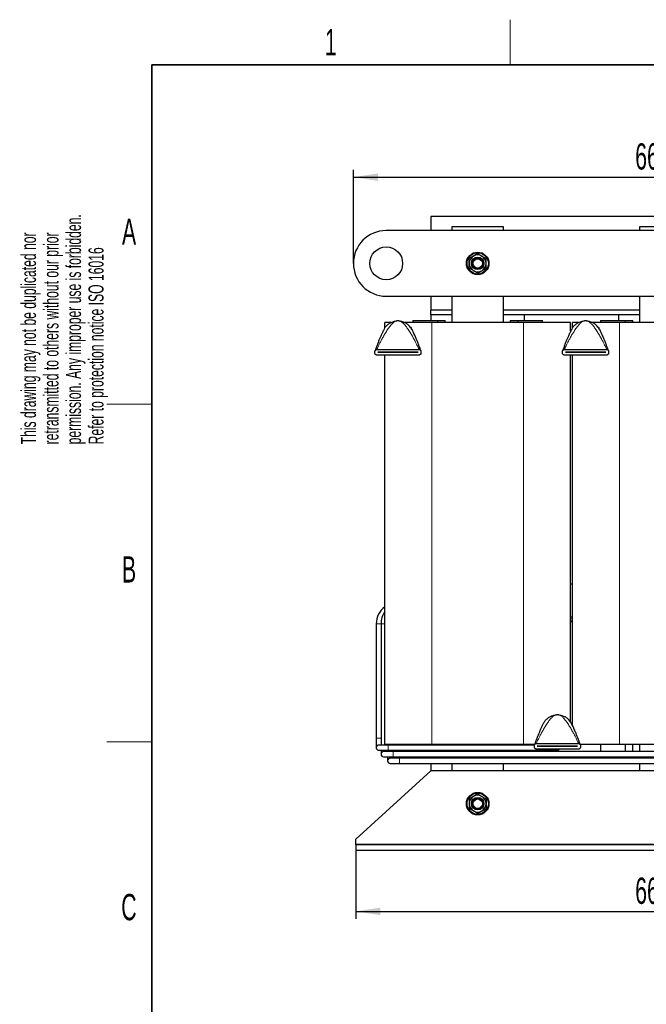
# Model space of a CAD drawing. Header units: millimetres. Extents: x 5 to 418, y 2 to 292.
# Tile 9 of 31: x 8 to 92, y 157 to 288. Entities that reach past the tile are written whole.
import ezdxf

# ---------------------------------------------------------------- set-up
doc = ezdxf.new("R2010")
doc.units = ezdxf.units.MM
doc.layers.add('SLD-0', color=7, linetype='Continuous')
doc.styles.add('SLDTEXTSTYLE0', font='TXT', dxfattribs={"width": 0.605})
doc.dimstyles.new('SLDDIMSTYLE0', dxfattribs={"dimtxt": 3.5, "dimasz": 3.302, "dimexe": 0, "dimexo": 0.0625, "dimgap": 0.875, "dimtad": 1, "dimlfac": 8, "dimrnd": 1e-09, "dimzin": 12, "dimdsep": 46, "dimtxsty": 'SLDTEXTSTYLE0', "dimsah": 1, "dimcen": 0.09, "dimadec": 0, "dimazin": 3, "dimtfac": 1, "dimtofl": 0, "dimtmove": 0, "dimatfit": 3, "dimfxl": 1, "dimfrac": 2, "dimtolj": 1, "dimtzin": 12, "dimarcsym": 0})

# ---------------------------------------------------------------- blocks, each defined once
blk = doc.blocks.new('_D')
at = {"layer": 'SLD-0'}
for p, q in [((53.18, 177.78), (53.18, 168.67)), ((135.68, 177.78), (135.68, 168.67)), ((53.18, 169.67), (135.68, 169.67))]:
    blk.add_line(p, q, dxfattribs=at)
for points in [[(53.18, 169.67), (56.48, 169.17), (56.48, 170.18)], [(135.68, 169.67), (132.38, 170.18), (132.38, 169.17)]]:
    blk.add_solid(points, dxfattribs=at)
at = {"layer": 'SLD-0', "insert": (90.42, 174.18), "char_height": 3.5, "attachment_point": 1, "style": 'SLDTEXTSTYLE0'}
blk.add_mtext('660', dxfattribs=at)
blk = doc.blocks.new('_D_2')
at = {"layer": 'SLD-0', "color": 7}
for p, q in [((52.87, 256.03), (52.87, 268.51)), ((135.99, 256.03), (135.99, 268.51)), ((52.87, 267.51), (135.99, 267.51))]:
    blk.add_line(p, q, dxfattribs=at)
for points in [[(52.87, 267.51), (56.17, 267.01), (56.17, 268.02)], [(135.99, 267.51), (132.69, 268.02), (132.69, 267.01)]]:
    blk.add_solid(points, dxfattribs=at)
at = {"layer": 'SLD-0', "color": 7, "insert": (90.42, 272.03), "char_height": 3.5, "attachment_point": 1, "style": 'SLDTEXTSTYLE0'}
blk.add_mtext('665', dxfattribs=at)

msp = doc.modelspace()

# ---------------------------------------------------------------- linework, layer by layer
at = {"color": 7, "linetype": 'Continuous', "lineweight": 25}
for p, q in [((63.1803, 262.2796), (63.1803, 260.4046)), ((125.6803, 262.2796), (63.1803, 262.2796)), ((131.6178, 260.4046), (57.2428, 260.4046)), ((72.8678, 260.9046), (65.9928, 260.9046)), ((65.9928, 260.9046), (65.9928, 260.4046)), ((72.8678, 260.4046), (72.8678, 260.9046)), ((97.8678, 260.9046), (90.9928, 260.9046)), ((90.9928, 260.9046), (90.9928, 260.4046)), ((57.2428, 251.6546), (131.6178, 251.6546)), ((63.1803, 251.6546), (63.1803, 249.7796)), ((65.9928, 251.6546), (65.9928, 248.1546)), ((72.8678, 248.1546), (72.8678, 251.6546)), ((90.9928, 251.6546), (90.9928, 248.1546)), ((63.1803, 249.1546), (63.1803, 249.7796)), ((65.9928, 249.7796), (63.1803, 249.7796)), ((90.9928, 249.7796), (72.8678, 249.7796)), ((57.0553, 247.4198), (57.0553, 248.1546)), ((57.8781, 248.1546), (57.0553, 248.1546)), ((63.3053, 248.1546), (59.7059, 248.1546)), ((60.8, 248.4046), (60.8, 248.1546)), ((60.8, 248.4046), (64.0827, 248.4046)), ((65.9928, 249.1546), (63.1803, 249.1546)), ((63.1803, 249.1546), (63.1803, 248.4046)), ((75.5553, 248.1546), (63.3053, 248.1546)), ((64.0827, 248.4046), (64.0827, 248.1546)), ((64.0827, 248.4046), (65.0901, 248.4046)), ((65.0901, 248.4046), (65.1032, 248.4046)), ((65.1032, 248.1546), (65.1032, 248.4046)), ((90.9928, 249.1546), (72.8678, 249.1546)), ((75.6803, 249.1546), (72.8678, 249.1546)), ((73.7573, 248.4046), (73.7573, 248.1546)), ((73.7573, 248.4046), (73.7705, 248.4046)), ((73.7705, 248.4046), (74.7779, 248.4046)), ((74.7779, 248.4046), (74.7779, 248.1546)), ((74.7779, 248.4046), (78.0606, 248.4046)), ((81.8053, 248.1546), (75.5553, 248.1546)), ((75.6803, 248.4046), (75.6803, 249.1546)), ((78.0606, 248.1546), (78.0606, 248.4046)), ((81.8053, 246.9773), (81.8053, 248.1546)), ((82.0553, 247.4198), (82.0553, 248.1546)), ((82.8781, 248.1546), (82.0553, 248.1546)), ((88.3053, 248.1546), (84.7059, 248.1546)), ((85.8, 248.4046), (85.8, 248.1546)), ((85.8, 248.4046), (89.0827, 248.4046)), ((88.1803, 249.1546), (88.1803, 248.4046)), ((90.9928, 249.1546), (88.1803, 249.1546)), ((100.5553, 248.1546), (88.3053, 248.1546)), ((89.0827, 248.4046), (89.0827, 248.1546)), ((89.0827, 248.4046), (90.0901, 248.4046)), ((90.0901, 248.4046), (90.1032, 248.4046)), ((90.1032, 248.1546), (90.1032, 248.4046)), ((60.4992, 247.5103), (60.5684, 247.4088)), ((85.4992, 247.5103), (85.5684, 247.4088)), ((55.7428, 244.0609), (55.7428, 244.3109)), ((55.9928, 244.5609), (61.6178, 244.5609)), ((56.1178, 244.1852), (56.1178, 244.1865)), ((56.1178, 244.1865), (61.4928, 244.1865)), ((61.4928, 244.1852), (56.1178, 244.1852)), ((61.4928, 244.1865), (61.4928, 244.1852)), ((61.8678, 244.3109), (61.8678, 244.0609)), ((80.7428, 244.0609), (80.7428, 244.3109)), ((80.9928, 244.5609), (86.6178, 244.5609)), ((81.1178, 244.1852), (81.1178, 244.1865)), ((81.1178, 244.1865), (86.4928, 244.1865)), ((86.4928, 244.1852), (81.1178, 244.1852)), ((86.4928, 244.1865), (86.4928, 244.1852)), ((86.8678, 244.3109), (86.8678, 244.0609)), ((61.6178, 243.8109), (55.9928, 243.8109)), ((57.0553, 191.9046), (57.0553, 243.8109)), ((86.6178, 243.8109), (80.9928, 243.8109)), ((81.8053, 194.9281), (81.8053, 243.8109)), ((82.0553, 194.4736), (82.0553, 243.8109)), ((82.0553, 213.2796), (81.8053, 213.2796)), ((82.0553, 208.9046), (81.8053, 208.9046)), ((55.924, 207.9921), (55.924, 192.7421)), ((56.549, 207.9921), (56.549, 191.8671)), ((82.0553, 208.2546), (81.8053, 208.2546)), ((81.7492, 195.0103), (81.8184, 194.9088)), ((55.924, 192.7421), (55.924, 191.4921)), ((57.524, 191.8421), (56.274, 191.8421)), ((56.549, 191.8671), (56.549, 191.8421)), ((63.3053, 191.9046), (57.0553, 191.9046)), ((57.249, 191.8671), (57.249, 191.9046)), ((57.249, 191.8421), (57.249, 191.8671)), ((57.424, 191.9046), (57.424, 191.8421)), ((76.9976, 191.8421), (57.524, 191.8421)), ((58.124, 191.8421), (58.124, 191.9046)), ((60.8, 191.9046), (60.8, 191.8421)), ((75.5553, 191.9046), (63.3053, 191.9046)), ((64.0827, 191.9046), (64.0827, 191.8421)), ((65.1032, 191.8421), (65.1032, 191.9046)), ((65.9928, 191.9046), (65.9928, 191.8421)), ((72.8678, 191.8421), (72.8678, 191.9046)), ((73.7573, 191.9046), (73.7573, 191.8421)), ((74.7779, 191.9046), (74.7779, 191.8421)), ((77.014, 191.9046), (75.5553, 191.9046)), ((76.9928, 191.5609), (76.9928, 191.8109)), ((77.2428, 192.0609), (82.8678, 192.0609)), ((77.3678, 191.6852), (77.3678, 191.6865)), ((77.3678, 191.6865), (82.7428, 191.6865)), ((82.7428, 191.6852), (77.3678, 191.6852)), ((82.7428, 191.6865), (82.7428, 191.6852)), ((88.3053, 191.9046), (83.093, 191.9046)), ((83.1178, 191.8109), (83.1178, 191.5609)), ((85.8, 191.9046), (85.8, 190.9671)), ((100.5553, 191.9046), (88.3053, 191.9046)), ((89.0827, 191.9046), (89.0827, 190.9671)), ((90.1032, 190.9671), (90.1032, 191.9046)), ((90.9928, 191.9046), (90.9928, 190.9671)), ((56.274, 191.1421), (57.524, 191.1421)), ((56.549, 191.1421), (56.549, 190.6171)), ((58.149, 190.9671), (56.899, 190.9671)), ((56.899, 190.2671), (58.149, 190.2671)), ((57.249, 190.9671), (57.249, 191.1421)), ((57.424, 191.1421), (57.424, 190.9921)), ((57.424, 190.9921), (57.424, 190.9671)), ((57.424, 190.2671), (57.424, 189.7421)), ((57.524, 191.1421), (78.8053, 191.1421)), ((58.124, 190.9921), (58.124, 191.1421)), ((58.124, 190.9671), (58.124, 190.9921)), ((58.124, 190.0921), (58.124, 190.2671)), ((99.721, 190.9671), (58.149, 190.9671)), ((58.149, 190.2671), (99.721, 190.2671)), ((60.8, 191.1421), (60.8, 190.9671)), ((63.1803, 190.2671), (63.1803, 190.0921)), ((64.0827, 191.1421), (64.0827, 190.9671)), ((65.1032, 190.9671), (65.1032, 191.1421)), ((65.9928, 191.1421), (65.9928, 190.9671)), ((65.9928, 190.2671), (65.9928, 190.0921)), ((72.8678, 190.9671), (72.8678, 191.1421)), ((72.8678, 190.0921), (72.8678, 190.2671)), ((73.7573, 191.1421), (73.7573, 190.9671)), ((74.7779, 191.1421), (74.7779, 190.9671)), ((82.8678, 191.3109), (77.2428, 191.3109)), ((78.0606, 190.9671), (78.0606, 191.1421)), ((78.8053, 191.1421), (80.0553, 191.1421)), ((90.9928, 190.2671), (90.9928, 190.0921)), ((59.024, 190.0921), (57.774, 190.0921)), ((57.774, 189.3921), (59.024, 189.3921)), ((119.7586, 190.0921), (59.024, 190.0921)), ((59.024, 189.3921), (119.7586, 189.3921)), ((63.1803, 189.3921), (63.1803, 188.4046)), ((65.9928, 189.3921), (65.9928, 188.4046)), ((72.8678, 188.4046), (72.8678, 189.3921)), ((90.9928, 189.3921), (90.9928, 188.4046)), ((63.1803, 188.4046), (53.1803, 179.2796)), ((125.6803, 188.4046), (63.1803, 188.4046)), ((53.1803, 178.6546), (53.1803, 179.2796)), ((53.1803, 178.5296), (53.1803, 178.6546)), ((135.6803, 178.5296), (53.1803, 178.5296)), ((53.1803, 178.5296), (53.1803, 177.7796)), ((135.6803, 177.7796), (53.1803, 177.7796))]:
    msp.add_line(p, q, dxfattribs=at)
at = {"color": 7, "linetype": 'Continuous', "lineweight": 18}
for p, q in [((63.3053, 191.9046), (63.3053, 248.1546)), ((65.0901, 248.4046), (65.0901, 248.1546)), ((73.7705, 248.4046), (73.7705, 248.1546)), ((75.5553, 191.9046), (75.5553, 248.1546)), ((88.3053, 191.9046), (88.3053, 248.1546)), ((90.0901, 248.4046), (90.0901, 248.1546)), ((56.9616, 247.2687), (57.1114, 247.5103)), ((60.6002, 247.3473), (60.4992, 247.5103)), ((81.9616, 247.2687), (82.1114, 247.5103)), ((85.6002, 247.3473), (85.4992, 247.5103)), ((82.0553, 208.6546), (81.8053, 208.6546)), ((56.274, 207.9921), (55.924, 207.9921)), ((56.549, 207.9921), (56.274, 207.9921)), ((56.899, 207.9921), (56.549, 207.9921)), ((57.0553, 207.9921), (56.899, 207.9921)), ((82.0553, 208.3796), (81.8053, 208.3796)), ((78.2116, 194.7687), (78.3614, 195.0103)), ((81.8502, 194.8473), (81.7492, 195.0103)), ((56.274, 192.7421), (55.924, 192.7421)), ((56.549, 192.7421), (56.274, 192.7421)), ((56.899, 191.8671), (56.549, 191.8671)), ((57.249, 191.8671), (56.899, 191.8671)), ((57.524, 191.8421), (57.524, 191.1421)), ((65.0901, 191.9046), (65.0901, 191.8421)), ((73.7705, 191.9046), (73.7705, 191.8421)), ((90.0901, 191.9046), (90.0901, 190.9671)), ((57.774, 190.9921), (57.424, 190.9921)), ((58.124, 190.9921), (57.774, 190.9921)), ((58.149, 190.9671), (58.149, 190.2671)), ((65.0901, 191.1421), (65.0901, 190.9671)), ((73.7705, 191.1421), (73.7705, 190.9671)), ((78.8053, 191.3109), (78.8053, 191.1421)), ((59.024, 190.0921), (59.024, 189.3921)), ((92.8625, 178.6546), (53.1803, 178.6546))]:
    msp.add_line(p, q, dxfattribs=at)
at = {"color": 7, "linetype": 'Continuous', "lineweight": 25}
for centre, radius in [((57.2428, 256.0296), 2.1875), ((69.4303, 256.0296), 1.5), ((69.4303, 256.0296), 1.4219), ((69.4303, 256.0296), 0.8367), ((69.4303, 256.0296), 0.75), ((69.4303, 256.0296), 0.625), ((69.4303, 184.0296), 1.5), ((69.4303, 184.0296), 1.4219), ((69.4303, 184.0296), 0.8367), ((69.4303, 184.0296), 0.75), ((69.4303, 184.0296), 0.625)]:
    msp.add_circle(centre, radius, dxfattribs=at)
for centre, radius, start, end in [((57.2428, 256.0296), 4.375, 90, 270), ((69.4303, 256.0296), 1.125, 120, 180), ((69.4303, 256.0296), 1.125, 180, 240), ((69.4303, 256.0296), 1.125, 60, 120), ((69.4303, 256.0296), 1.125, 0, 60), ((69.4303, 256.0296), 1.125, 300, 0), ((69.4303, 256.0296), 1.125, 240, 300), ((58.8053, 246.2796), 2.0937, 86.4, 93.6), ((83.8053, 246.2796), 2.0937, 86.4, 93.6), ((58.774, 207.9921), 2.85, 127.090101, 180), ((59.399, 207.9921), 2.85, 145.322589, 180), ((80.0553, 193.7796), 2.0937, 86.4, 93.6), ((56.274, 191.4921), 0.35, 90, 270), ((56.899, 190.6171), 0.35, 90, 270), ((80.0553, 191.4921), 0.35, 211.188622, 328.811378), ((57.774, 189.7421), 0.35, 90, 270), ((69.4303, 184.0296), 1.125, 120, 180), ((69.4303, 184.0296), 1.125, 60, 120), ((69.4303, 184.0296), 1.125, 0, 60), ((69.4303, 184.0296), 1.125, 180, 240), ((69.4303, 184.0296), 1.125, 300, 0), ((69.4303, 184.0296), 1.125, 240, 300)]:
    msp.add_arc(centre, radius, start, end, dxfattribs=at)
at = {"color": 7, "linetype": 'Continuous', "lineweight": 18}
msp.add_arc((80.0553, 191.5591), 0.3582, 223.878907, 316.121093, dxfattribs=at)
at = {"color": 7, "linetype": 'Continuous', "lineweight": 25}
for points, knots in [([(69.4303, 257.3287), (69.3389, 257.2759), (69.1546, 257.1695), (68.964, 257.0594), (68.8678, 257.0039)], [0, 0, 0, 0, 0.49545796, 1, 1, 1, 1]), ([(69.4303, 257.3287), (69.5216, 257.2759), (69.706, 257.1695), (69.8966, 257.0594), (69.9928, 257.0039)], [0, 0, 0, 0, 0.49545796, 1, 1, 1, 1]), ([(68.8678, 257.0039), (68.8545, 256.9962), (68.7535, 256.9379), (68.5631, 256.828), (68.3918, 256.7291), (68.3053, 256.6791)], [0, 0, 0, 0, 0.07009003, 0.53078443, 1, 1, 1, 1]), ([(68.3053, 256.0296), (68.3053, 256.2014), (68.3053, 256.4213), (68.3053, 256.6328), (68.3053, 256.6791)], [0, 0, 0, 0, 0.78104759, 1, 1, 1, 1]), ([(68.3053, 255.3801), (68.3053, 255.5433), (68.3053, 255.7575), (68.3053, 255.9773), (68.3053, 256.0296)], [0, 0, 0, 0, 0.76189818, 1, 1, 1, 1]), ([(69.9928, 257.0039), (70.0061, 256.9962), (70.1071, 256.9379), (70.2975, 256.828), (70.4688, 256.7291), (70.5553, 256.6791)], [0, 0, 0, 0, 0.07009003, 0.53078443, 1, 1, 1, 1]), ([(70.5553, 256.0296), (70.5553, 256.2014), (70.5553, 256.4213), (70.5553, 256.6328), (70.5553, 256.6791)], [0, 0, 0, 0, 0.781047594, 1, 1, 1, 1]), ([(70.5553, 255.3801), (70.5553, 255.5433), (70.5553, 255.7575), (70.5553, 255.9773), (70.5553, 256.0296)], [0, 0, 0, 0, 0.761898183, 1, 1, 1, 1]), ([(68.8678, 255.0553), (68.8545, 255.063), (68.7535, 255.1213), (68.5631, 255.2312), (68.3918, 255.3302), (68.3053, 255.3801)], [0, 0, 0, 0, 0.070090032, 0.530784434, 1, 1, 1, 1]), ([(69.4303, 254.7306), (69.3389, 254.7833), (69.1546, 254.8898), (68.964, 254.9998), (68.8678, 255.0553)], [0, 0, 0, 0, 0.49545796, 1, 1, 1, 1]), ([(69.4303, 254.7306), (69.5216, 254.7833), (69.706, 254.8898), (69.8966, 254.9998), (69.9928, 255.0553)], [0, 0, 0, 0, 0.49545796, 1, 1, 1, 1]), ([(69.9928, 255.0553), (70.0061, 255.063), (70.1071, 255.1213), (70.2975, 255.2312), (70.4688, 255.3302), (70.5553, 255.3801)], [0, 0, 0, 0, 0.07009003, 0.53078443, 1, 1, 1, 1]), ([(61.8556, 244.388), (61.8555, 244.3882), (61.8552, 244.389), (61.8518, 244.3987), (61.8385, 244.437), (61.8052, 244.5321), (61.739, 244.7176), (61.6497, 244.9623), (61.5463, 245.2379), (61.4263, 245.5498), (61.2815, 245.9129), (61.1099, 246.3168), (60.9287, 246.7083), (60.7398, 247.0737), (60.5497, 247.3899), (60.3633, 247.645), (60.193, 247.834), (60.0192, 247.9893), (59.8903, 248.0689), (59.8291, 248.1067)], [0, 0, 0, 0, 0.00165553, 0.00579961, 0.01141236, 0.04132857, 0.08284386, 0.15960451, 0.23008062, 0.29548382, 0.40044818, 0.51195834, 0.60571438, 0.70065384, 0.79334039, 0.8546744, 0.90865436, 0.95661382, 1, 1, 1, 1]), ([(86.8556, 244.388), (86.8555, 244.3882), (86.8552, 244.389), (86.8518, 244.3987), (86.8385, 244.437), (86.8052, 244.5321), (86.739, 244.7176), (86.6497, 244.9623), (86.5463, 245.2379), (86.4263, 245.5498), (86.2815, 245.9129), (86.1099, 246.3168), (85.9287, 246.7083), (85.7398, 247.0737), (85.5497, 247.3899), (85.3633, 247.645), (85.193, 247.834), (85.0192, 247.9893), (84.8903, 248.0689), (84.8291, 248.1067)], [0, 0, 0, 0, 0.00165553, 0.00579961, 0.01141236, 0.04132857, 0.08284386, 0.15960451, 0.23008062, 0.29548382, 0.40044818, 0.51195834, 0.60571438, 0.70065384, 0.79334039, 0.8546744, 0.90865436, 0.95661382, 1, 1, 1, 1]), ([(57.0072, 247.3521), (56.9458, 247.243), (56.8196, 247.0191), (56.6453, 246.6466), (56.478, 246.2664), (56.3123, 245.87), (56.1455, 245.451), (56.0038, 245.0782), (55.8951, 244.7823), (55.8275, 244.5946), (55.783, 244.4687), (55.7616, 244.4074), (55.7563, 244.392), (55.7549, 244.3881), (55.7549, 244.3879), (55.7548, 244.3879)], [0, 0, 0, 0, 0.13115382, 0.26932713, 0.40007506, 0.51722437, 0.65043546, 0.79691579, 0.86733242, 0.92933595, 0.97617981, 0.99146401, 0.99669647, 0.99871758, 1, 1, 1, 1]), ([(61.1254, 246.2737), (61.1129, 246.3042), (61.0376, 246.4874), (60.893, 246.8008), (60.7361, 247.1338), (60.6293, 247.3015), (60.6002, 247.3473)], [0, 0, 0, 0, 0.082102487, 0.492778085, 0.861459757, 1, 1, 1, 1]), ([(82.0072, 247.3521), (81.9458, 247.243), (81.8196, 247.0191), (81.6453, 246.6466), (81.478, 246.2664), (81.3123, 245.87), (81.1455, 245.451), (81.0038, 245.0782), (80.8951, 244.7823), (80.8275, 244.5946), (80.783, 244.4687), (80.7616, 244.4074), (80.7563, 244.392), (80.7549, 244.3881), (80.7549, 244.3879), (80.7548, 244.3879)], [0, 0, 0, 0, 0.13115382, 0.26932713, 0.40007506, 0.51722437, 0.65043546, 0.79691579, 0.86733242, 0.92933595, 0.97617981, 0.99146401, 0.99669647, 0.99871758, 1, 1, 1, 1]), ([(86.1254, 246.2737), (86.1129, 246.3042), (86.0376, 246.4874), (85.893, 246.8008), (85.7361, 247.1338), (85.6293, 247.3015), (85.6002, 247.3473)], [0, 0, 0, 0, 0.08210249, 0.49277808, 0.86145976, 1, 1, 1, 1]), ([(55.7428, 244.3109), (55.7451, 244.3365), (55.7498, 244.3877), (55.7853, 244.4567), (55.839, 244.513), (55.9103, 244.5529), (55.965, 244.5582), (55.9928, 244.5609)], [0, 0, 0, 0, 0.1841213, 0.36787814, 0.56115915, 0.77704515, 1, 1, 1, 1]), ([(55.9928, 243.8109), (55.9618, 243.8142), (55.8998, 243.8209), (55.8192, 243.8731), (55.7637, 243.9478), (55.7441, 244.016), (55.743, 244.0528), (55.7428, 244.0609)], [0, 0, 0, 0, 0.248908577, 0.498187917, 0.734101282, 0.941583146, 1, 1, 1, 1]), ([(61.6178, 244.5609), (61.6488, 244.5575), (61.7108, 244.5508), (61.7914, 244.4987), (61.8469, 244.4239), (61.8664, 244.3558), (61.8675, 244.319), (61.8678, 244.3109)], [0, 0, 0, 0, 0.24890858, 0.49818792, 0.73410128, 0.94158315, 1, 1, 1, 1]), ([(61.8678, 244.0609), (61.8655, 244.0352), (61.8608, 243.984), (61.8252, 243.915), (61.7716, 243.8587), (61.7002, 243.8188), (61.6456, 243.8135), (61.6178, 243.8109)], [0, 0, 0, 0, 0.1841213, 0.36787814, 0.56115915, 0.77704515, 1, 1, 1, 1]), ([(80.7428, 244.3109), (80.7451, 244.3365), (80.7498, 244.3877), (80.7853, 244.4567), (80.839, 244.513), (80.9103, 244.5529), (80.965, 244.5582), (80.9928, 244.5609)], [0, 0, 0, 0, 0.1841213, 0.36787814, 0.56115915, 0.77704515, 1, 1, 1, 1]), ([(80.9928, 243.8109), (80.9618, 243.8142), (80.8998, 243.8209), (80.8192, 243.8731), (80.7637, 243.9478), (80.7441, 244.016), (80.743, 244.0528), (80.7428, 244.0609)], [0, 0, 0, 0, 0.248908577, 0.498187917, 0.734101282, 0.941583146, 1, 1, 1, 1]), ([(86.6178, 244.5609), (86.6488, 244.5575), (86.7108, 244.5508), (86.7914, 244.4987), (86.8469, 244.4239), (86.8664, 244.3558), (86.8675, 244.319), (86.8678, 244.3109)], [0, 0, 0, 0, 0.24890858, 0.49818792, 0.73410128, 0.94158315, 1, 1, 1, 1]), ([(86.8678, 244.0609), (86.8655, 244.0352), (86.8608, 243.984), (86.8252, 243.915), (86.7716, 243.8587), (86.7002, 243.8188), (86.6456, 243.8135), (86.6178, 243.8109)], [0, 0, 0, 0, 0.1841213, 0.36787814, 0.56115915, 0.77704515, 1, 1, 1, 1]), ([(83.1056, 191.888), (83.1055, 191.8882), (83.1052, 191.889), (83.1018, 191.8987), (83.0885, 191.937), (83.0552, 192.0321), (82.989, 192.2176), (82.8997, 192.4623), (82.7963, 192.7379), (82.6763, 193.0498), (82.5315, 193.4129), (82.3599, 193.8168), (82.1787, 194.2083), (81.9898, 194.5737), (81.7997, 194.8899), (81.6133, 195.145), (81.443, 195.334), (81.2692, 195.4893), (81.1403, 195.5689), (81.0791, 195.6067)], [0, 0, 0, 0, 0.00165553, 0.00579961, 0.01141236, 0.04132857, 0.08284386, 0.15960451, 0.23008062, 0.29548382, 0.40044818, 0.51195834, 0.60571438, 0.70065384, 0.79334039, 0.8546744, 0.90865436, 0.95661382, 1, 1, 1, 1]), ([(78.2572, 194.8521), (78.1958, 194.743), (78.0696, 194.5191), (77.8953, 194.1466), (77.728, 193.7664), (77.5623, 193.37), (77.3955, 192.951), (77.2538, 192.5782), (77.1451, 192.2823), (77.0775, 192.0946), (77.033, 191.9687), (77.0116, 191.9074), (77.0063, 191.892), (77.0049, 191.8881), (77.0049, 191.8879), (77.0048, 191.8879)], [0, 0, 0, 0, 0.13115382, 0.26932713, 0.40007506, 0.51722437, 0.65043546, 0.79691579, 0.86733242, 0.92933595, 0.97617981, 0.99146401, 0.99669647, 0.99871758, 1, 1, 1, 1]), ([(82.3754, 193.7737), (82.3629, 193.8042), (82.2876, 193.9874), (82.143, 194.3008), (81.9861, 194.6338), (81.8793, 194.8015), (81.8502, 194.8473)], [0, 0, 0, 0, 0.08210249, 0.49277808, 0.86145976, 1, 1, 1, 1]), ([(76.9928, 191.8109), (76.9951, 191.8365), (76.9998, 191.8877), (77.0353, 191.9567), (77.089, 192.013), (77.1603, 192.0529), (77.215, 192.0582), (77.2428, 192.0609)], [0, 0, 0, 0, 0.1841213, 0.36787814, 0.56115915, 0.77704515, 1, 1, 1, 1]), ([(77.2428, 191.3109), (77.2118, 191.3142), (77.1498, 191.3209), (77.0692, 191.3731), (77.0137, 191.4478), (76.9941, 191.516), (76.993, 191.5528), (76.9928, 191.5609)], [0, 0, 0, 0, 0.248908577, 0.498187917, 0.734101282, 0.941583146, 1, 1, 1, 1]), ([(82.8678, 192.0609), (82.8988, 192.0575), (82.9608, 192.0508), (83.0414, 191.9987), (83.0969, 191.9239), (83.1164, 191.8558), (83.1175, 191.819), (83.1178, 191.8109)], [0, 0, 0, 0, 0.24890858, 0.49818792, 0.73410128, 0.94158315, 1, 1, 1, 1]), ([(83.1178, 191.5609), (83.1155, 191.5352), (83.1108, 191.484), (83.0752, 191.415), (83.0216, 191.3587), (82.9502, 191.3188), (82.8956, 191.3135), (82.8678, 191.3109)], [0, 0, 0, 0, 0.1841213, 0.36787814, 0.56115915, 0.77704515, 1, 1, 1, 1]), ([(68.8678, 185.0039), (68.8545, 184.9962), (68.7535, 184.9379), (68.5631, 184.828), (68.3918, 184.7291), (68.3053, 184.6791)], [0, 0, 0, 0, 0.07009003, 0.53078443, 1, 1, 1, 1]), ([(69.4303, 185.3287), (69.3389, 185.2759), (69.1546, 185.1695), (68.964, 185.0594), (68.8678, 185.0039)], [0, 0, 0, 0, 0.49545796, 1, 1, 1, 1]), ([(69.4303, 185.3287), (69.5216, 185.2759), (69.706, 185.1695), (69.8966, 185.0594), (69.9928, 185.0039)], [0, 0, 0, 0, 0.49545796, 1, 1, 1, 1]), ([(69.9928, 185.0039), (70.0061, 184.9962), (70.1071, 184.9379), (70.2975, 184.828), (70.4688, 184.7291), (70.5553, 184.6791)], [0, 0, 0, 0, 0.07009003, 0.53078443, 1, 1, 1, 1]), ([(68.3053, 184.6791), (68.3053, 184.5159), (68.3053, 184.3017), (68.3053, 184.0819), (68.3053, 184.0296)], [0, 0, 0, 0, 0.761898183, 1, 1, 1, 1]), ([(68.3053, 184.0296), (68.3053, 183.8579), (68.3053, 183.6379), (68.3053, 183.4264), (68.3053, 183.3801)], [0, 0, 0, 0, 0.78104759, 1, 1, 1, 1]), ([(70.5553, 184.6791), (70.5553, 184.5159), (70.5553, 184.3017), (70.5553, 184.0819), (70.5553, 184.0296)], [0, 0, 0, 0, 0.76189818, 1, 1, 1, 1]), ([(70.5553, 184.0296), (70.5553, 183.8579), (70.5553, 183.6379), (70.5553, 183.4264), (70.5553, 183.3801)], [0, 0, 0, 0, 0.78104759, 1, 1, 1, 1]), ([(68.8678, 183.0553), (68.8545, 183.063), (68.7535, 183.1213), (68.5631, 183.2312), (68.3918, 183.3302), (68.3053, 183.3801)], [0, 0, 0, 0, 0.07009003, 0.53078443, 1, 1, 1, 1]), ([(69.4303, 182.7306), (69.3389, 182.7833), (69.1546, 182.8898), (68.964, 182.9998), (68.8678, 183.0553)], [0, 0, 0, 0, 0.49545796, 1, 1, 1, 1]), ([(69.4303, 182.7306), (69.5216, 182.7833), (69.706, 182.8898), (69.8966, 182.9998), (69.9928, 183.0553)], [0, 0, 0, 0, 0.49545796, 1, 1, 1, 1]), ([(69.9928, 183.0553), (70.0061, 183.063), (70.1071, 183.1213), (70.2975, 183.2312), (70.4688, 183.3302), (70.5553, 183.3801)], [0, 0, 0, 0, 0.07009003, 0.53078443, 1, 1, 1, 1])]:
    msp.add_open_spline(points, degree=3, knots=knots, dxfattribs=at)
at = {"color": 7, "linetype": 'Continuous', "lineweight": 18}
for points in [[(55.9928, 244.5609), (55.9929, 244.5612), (55.9933, 244.5619), (55.9958, 244.5677), (56.003, 244.5838), (56.0261, 244.6349), (56.0767, 244.745), (56.1608, 244.9242), (56.2916, 245.196), (56.47, 245.5537), (56.6966, 245.9871), (56.9629, 246.4673), (57.2618, 246.9659), (57.5861, 247.4491), (57.8943, 247.8423), (58.1771, 248.1243), (58.4244, 248.3128), (58.5948, 248.3514), (58.6738, 248.3692)], [(61.6178, 244.5609), (61.6176, 244.5612), (61.6173, 244.5619), (61.6147, 244.5677), (61.6075, 244.5838), (61.5844, 244.6349), (61.5339, 244.745), (61.4498, 244.9242), (61.3189, 245.196), (61.1406, 245.5537), (60.9139, 245.9871), (60.6477, 246.4673), (60.3488, 246.9659), (60.0245, 247.4491), (59.7163, 247.8423), (59.4334, 248.1243), (59.1862, 248.3128), (59.0158, 248.3514), (58.9368, 248.3692)], [(80.9928, 244.5609), (80.9929, 244.5612), (80.9933, 244.5619), (80.9958, 244.5677), (81.003, 244.5838), (81.0261, 244.6349), (81.0767, 244.745), (81.1608, 244.9242), (81.2916, 245.196), (81.47, 245.5537), (81.6966, 245.9871), (81.9629, 246.4673), (82.2618, 246.9659), (82.5861, 247.4491), (82.8943, 247.8423), (83.1771, 248.1243), (83.4244, 248.3128), (83.5948, 248.3514), (83.6738, 248.3692)], [(86.6178, 244.5609), (86.6176, 244.5612), (86.6173, 244.5619), (86.6147, 244.5677), (86.6075, 244.5838), (86.5844, 244.6349), (86.5339, 244.745), (86.4498, 244.9242), (86.3189, 245.196), (86.1406, 245.5537), (85.9139, 245.9871), (85.6477, 246.4673), (85.3488, 246.9659), (85.0245, 247.4491), (84.7163, 247.8423), (84.4334, 248.1243), (84.1862, 248.3128), (84.0158, 248.3514), (83.9368, 248.3692)], [(77.2428, 192.0609), (77.2429, 192.0612), (77.2433, 192.0619), (77.2458, 192.0677), (77.253, 192.0838), (77.2761, 192.1349), (77.3267, 192.245), (77.4108, 192.4242), (77.5416, 192.696), (77.72, 193.0537), (77.9466, 193.4871), (78.2129, 193.9673), (78.5118, 194.4659), (78.8361, 194.9491), (79.1443, 195.3423), (79.4271, 195.6243), (79.6744, 195.8128), (79.8448, 195.8514), (79.9238, 195.8692)], [(82.8678, 192.0609), (82.8676, 192.0612), (82.8673, 192.0619), (82.8647, 192.0677), (82.8575, 192.0838), (82.8344, 192.1349), (82.7839, 192.245), (82.6998, 192.4242), (82.5689, 192.696), (82.3906, 193.0537), (82.1639, 193.4871), (81.8977, 193.9673), (81.5988, 194.4659), (81.2745, 194.9491), (80.9663, 195.3423), (80.6834, 195.6243), (80.4362, 195.8128), (80.2658, 195.8514), (80.1868, 195.8692)]]:
    msp.add_open_spline(points, degree=3, knots=[0, 0, 0, 0, 0.00132612, 0.00301116, 0.0065388, 0.0157075, 0.04108769, 0.0827623, 0.13625489, 0.22252646, 0.32153654, 0.42857128, 0.55224935, 0.67386078, 0.7875106, 0.86793804, 0.93874717, 1, 1, 1, 1], dxfattribs=at)
at = {"color": 7, "linetype": 'Continuous', "lineweight": 25}
for points in [[(57.1114, 247.5103), (57.2095, 247.6288), (57.4058, 247.8658), (57.7895, 248.1273), (58.2159, 248.3112), (58.5212, 248.3499), (58.6738, 248.3692)], [(58.9368, 248.3692), (59.09, 248.351), (59.3965, 248.3144), (59.6748, 248.1811), (59.814, 248.1144)], [(82.1114, 247.5103), (82.2095, 247.6288), (82.4058, 247.8658), (82.7895, 248.1273), (83.2159, 248.3112), (83.5212, 248.3499), (83.6738, 248.3692)], [(83.9368, 248.3692), (84.09, 248.351), (84.3965, 248.3144), (84.6748, 248.1811), (84.814, 248.1144)], [(78.3614, 195.0103), (78.4595, 195.1288), (78.6558, 195.3658), (79.0395, 195.6273), (79.4659, 195.8112), (79.7712, 195.8499), (79.9238, 195.8692)], [(80.1868, 195.8692), (80.34, 195.851), (80.6465, 195.8144), (80.9248, 195.6811), (81.064, 195.6144)]]:
    msp.add_open_spline(points, degree=3, dxfattribs=at)
at = {"layer": 'SLD-0', "lineweight": 18}
for p, q in [((73.75, 282.5), (73.75, 288.5)), ((20, 237.25), (26, 237.25)), ((20, 192.25), (26, 192.25))]:
    msp.add_line(p, q, dxfattribs=at)
at = {"layer": 'SLD-0', "lineweight": 35}
for p, q in [((408, 282.5), (26, 282.5)), ((26, 282.5), (26, 12))]:
    msp.add_line(p, q, dxfattribs=at)

# ---------------------------------------------------------------- texts
at = {"layer": 'SLD-0', "char_height": 2, "attachment_point": 1, "rotation": 90, "style": 'SLDTEXTSTYLE0'}
for s, insert in [('permission. Any improper use is forbidden.', (14.5783, 231.9088)), ('retransmitted to others without our prior', (11.5783, 231.9088)), ('This drawing may not be duplicated nor', (8.5783, 231.9088)), ('Refer to protection notice ISO 16016', (17.5783, 231.9088))]:
    msp.add_mtext(s, dxfattribs=dict(at, insert=insert))
at = {"layer": 'SLD-0', "char_height": 3.5, "attachment_point": 2, "style": 'SLDTEXTSTYLE0'}
for s, insert in [('1', (49.8527, 287.243)), ('A', (22.9816, 262.0011)), ('B', (22.9816, 217.0011)), ('C', (22.9597, 172.0011))]:
    msp.add_mtext(s, dxfattribs=dict(at, insert=insert))

# ---------------------------------------------------------------- dimensions: what is measured, and where the dimension line sits
at = {"layer": 'SLD-0', "color": 7}
dim = msp.add_linear_dim(base=(135.9928, 267.5137), p1=(52.8678, 256.0296), p2=(135.9928, 256.0296), dimstyle='SLDDIMSTYLE0', dxfattribs=at)
dim.commit()
dim.dimension.update_dxf_attribs({"geometry": '_D_2', "text_midpoint": (94.4303, 267.5137), "dimtype": 160})
at = {"layer": 'SLD-0'}
dim = msp.add_linear_dim(base=(135.6803, 169.6732), p1=(53.1803, 177.7796), p2=(135.6803, 177.7796), dimstyle='SLDDIMSTYLE0', dxfattribs=at)
dim.commit()
dim.dimension.update_dxf_attribs({"geometry": '_D', "text_midpoint": (94.4303, 169.6732), "dimtype": 160})

doc.saveas('drawing.dxf')
